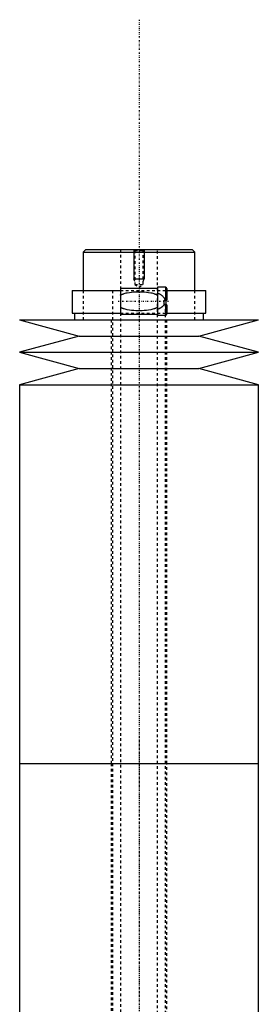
# Model space of a CAD drawing. Extents: x -502 to 174, y -319 to 715.
# Tile 7 of 7: x -495 to -405, y 345 to 715. Entities that reach past the tile are written whole.
import ezdxf

# ---------------------------------------------------------------- set-up
doc = ezdxf.new("R2010")
doc.units = 0
doc.linetypes.add('CENTER', pattern=[1.5, 0.45, -0.5, 0.05, -0.5])
doc.linetypes.add('DASHED', pattern=[2, 1, -1])
for name, color, linetype in [('AM_0', 7, 'CONTINUOUS'), ('AM_10', 7, 'CONTINUOUS'), ('AM_3', 7, 'DASHED'), ('AM_7', 7, 'CENTER')]:
    doc.layers.add(name, color=color, linetype=linetype)

msp = doc.modelspace()

# ---------------------------------------------------------------- linework, layer by layer
at = {"layer": 'AM_0', "color": 7, "linetype": 'CONTINUOUS'}
for p, q in [((-470, 629), (-471, 628)), ((-471, 628), (-471, 613.5)), ((-471, 628), (-429, 628)), ((-470, 629), (-430, 629)), ((-429, 628), (-430, 629)), ((-429, 613.5), (-429, 628)), ((-475.15, 613.5), (-475.15, 605)), ((-475.15, 613.5), (-457, 613.5)), ((-443, 614.35), (-457, 614.35)), ((-457, 614.35), (-457, 604.65)), ((-440, 614.75), (-443, 614.75)), ((-443, 614.75), (-443, 604.25)), ((-440, 614.75), (-440, 609.9)), ((-439.5, 614.25), (-439.5, 609.9)), ((-439.5, 613.5), (-424.85, 613.5)), ((-424.85, 605), (-424.85, 613.5)), ((-440.5, 609.9), (-439.5, 609.9)), ((-440.5, 608.1), (-440.5, 609.9)), ((-439.5, 608.1), (-440.5, 608.1)), ((-440, 608.1), (-440, 604.25)), ((-439.83, 609.9), (-439.83, 608.1)), ((-439.5, 608.1), (-439.5, 604.75)), ((-475.15, 605), (-457, 605)), ((-474.35, 605), (-474.35, 602.5)), ((-457, 604.65), (-443, 604.65)), ((-443, 604.25), (-440, 604.25)), ((-439.5, 605), (-424.85, 605)), ((-425.65, 602.5), (-425.65, 605)), ((-495, 602.5), (-472.5, 596.4)), ((-495, 602.5), (-405, 602.5)), ((-427.5, 596.4), (-405, 602.5)), ((-472.5, 596.4), (-495, 590.3)), ((-472.5, 596.4), (-427.5, 596.4)), ((-405, 590.3), (-427.5, 596.4)), ((-495, 590.3), (-472.5, 584.2)), ((-495, 590.3), (-405, 590.3)), ((-427.5, 584.2), (-405, 590.3)), ((-472.5, 584.2), (-495, 578.1)), ((-472.5, 584.2), (-427.5, 584.2)), ((-405, 578.1), (-427.5, 584.2)), ((-495, 578.1), (-495, 435.5)), ((-495, 578.1), (-405, 578.1)), ((-405, 435.5), (-405, 578.1)), ((-495, 435.5), (-495, 292.9)), ((-495, 435.5), (-405, 435.5)), ((-495, 435.5), (-405, 435.5)), ((-405, 292.9), (-405, 435.5))]:
    msp.add_line(p, q, dxfattribs=at)
for centre, start, end in [((-440, 614.25), 0, 90), ((-440, 604.75), 270, 0)]:
    msp.add_arc(centre, 0.5, start, end, dxfattribs=at)
at = {"layer": 'AM_10', "color": 7, "linetype": 'CONTINUOUS'}
for p, q in [((-452, 629), (-452, 618)), ((-448, 629), (-448, 618)), ((-451.62, 616.9), (-452, 618)), ((-452, 618), (-448, 618)), ((-448.38, 616.9), (-448, 618))]:
    msp.add_line(p, q, dxfattribs=at)
at = {"layer": 'AM_3', "color": 6, "linetype": 'DASHED'}
for p, q in [((-457, 629), (-457, -50.5)), ((-452, 629), (-451.62, 628.62)), ((-451.62, 628.62), (-451.62, 615.8)), ((-451.62, 628.62), (-448.38, 628.62)), ((-448.38, 628.62), (-448, 629)), ((-448.38, 615.8), (-448.38, 628.62)), ((-443, -50.5), (-443, 629)), ((-451.62, 615.8), (-450, 614.86)), ((-451.62, 615.8), (-448.38, 615.8)), ((-450, 614.86), (-448.38, 615.8)), ((-471, 613.5), (-471, 602.5)), ((-460, 613.5), (-460, -20.5)), ((-457, 613.5), (-439.5, 613.5)), ((-429, 602.5), (-429, 613.5)), ((-440.5, 608.1), (-440.5, 608.31)), ((-440, -10.5), (-440, 609.9)), ((-457, 605), (-439.5, 605)), ((-460.5, 602.5), (-460.5, 435.5)), ((-439.5, 435.5), (-439.5, 602.5)), ((-460.5, 435.5), (-460.5, 257.5)), ((-439.5, 261.1), (-439.5, 435.5))]:
    msp.add_line(p, q, dxfattribs=at)
for points in [[(-457, 611.85, 0), (-456.94, 611.88, 0), (-456.83, 611.93, 0), (-456.72, 611.99, 0), (-456.66, 612.01, 0), (-456.61, 612.04, 0), (-456.49, 612.09, 0), (-456.37, 612.14, 0), (-456.26, 612.18, 0), (-456.14, 612.23, 0), (-456.02, 612.27, 0), (-455.95, 612.29, 0), (-455.89, 612.31, 0), (-455.77, 612.35, 0), (-455.65, 612.39, 0), (-455.21, 612.52, 0), (-454.82, 612.62, 0), (-454.43, 612.7, 0), (-453.64, 612.84, 0), (-452.82, 612.95, 0), (-452.01, 613.03, 0), (-451.19, 613.07, 0), (-450.39, 613.1, 0), (-450, 613.1, 0), (-449.61, 613.1, 0), (-448.81, 613.07, 0), (-447.99, 613.03, 0), (-447.18, 612.95, 0), (-446.36, 612.84, 0), (-445.57, 612.7, 0), (-445.18, 612.62, 0), (-444.79, 612.52, 0), (-444.35, 612.39, 0), (-444.23, 612.35, 0), (-444.11, 612.31, 0), (-444.05, 612.29, 0), (-443.98, 612.27, 0), (-443.86, 612.23, 0), (-443.74, 612.18, 0), (-443.63, 612.14, 0), (-443.51, 612.09, 0), (-443.39, 612.04, 0), (-443.34, 612.01, 0), (-443.28, 611.99, 0), (-443.17, 611.93, 0), (-443.06, 611.88, 0), (-443, 611.85, 0)], [(-443, 612.59, 0), (-442.89, 612.55, 0), (-442.69, 612.46, 0), (-442.48, 612.36, 0), (-442.38, 612.31, 0), (-442.27, 612.26, 0), (-442.07, 612.15, 0), (-441.88, 612.04, 0), (-441.69, 611.91, 0), (-441.51, 611.79, 0), (-441.34, 611.65, 0), (-441.25, 611.58, 0), (-441.17, 611.51, 0), (-441.01, 611.36, 0), (-440.87, 611.2, 0), (-440.73, 611.03, 0), (-440.65, 610.93, 0), (-440.63, 610.9, 0), (-440.61, 610.87, 0), (-440.6, 610.85, 0), (-440.59, 610.84, 0), (-440.57, 610.81, 0), (-440.55, 610.77, 0), (-440.53, 610.74, 0), (-440.51, 610.71, 0), (-440.49, 610.68, 0), (-440.48, 610.66, 0), (-440.47, 610.64, 0), (-440.46, 610.61, 0), (-440.44, 610.57, 0), (-440.43, 610.56, 0), (-440.42, 610.54, 0), (-440.4, 610.51, 0), (-440.39, 610.47, 0), (-440.38, 610.45, 0), (-440.37, 610.43, 0), (-440.36, 610.4, 0), (-440.34, 610.36, 0), (-440.33, 610.33, 0), (-440.31, 610.29, 0), (-440.3, 610.25, 0), (-440.29, 610.24, 0), (-440.29, 610.22, 0), (-440.28, 610.18, 0), (-440.27, 610.14, 0), (-440.25, 610.11, 0), (-440.24, 610.07, 0), (-440.24, 610.03, 0), (-440.23, 610.01, 0), (-440.23, 609.99, 0), (-440.22, 609.96, 0), (-440.21, 609.92, 0), (-440.21, 609.9, 0)], [(-440.5, 608.31, 0), (-440.55, 608.23, 0), (-440.64, 608.08, 0), (-440.75, 607.94, 0), (-440.8, 607.87, 0), (-440.86, 607.81, 0), (-440.97, 607.68, 0), (-441.1, 607.56, 0), (-441.22, 607.44, 0), (-441.36, 607.33, 0), (-441.5, 607.22, 0), (-441.57, 607.17, 0), (-441.64, 607.12, 0), (-441.79, 607.02, 0), (-441.94, 606.93, 0), (-442.1, 606.84, 0), (-442.26, 606.75, 0), (-442.42, 606.67, 0), (-442.5, 606.63, 0), (-442.58, 606.59, 0), (-442.75, 606.51, 0), (-442.92, 606.44, 0), (-443, 606.41, 0)], [(-443, 607.15, 0), (-443.06, 607.12, 0), (-443.17, 607.07, 0), (-443.28, 607.01, 0), (-443.34, 606.99, 0), (-443.39, 606.96, 0), (-443.51, 606.91, 0), (-443.63, 606.86, 0), (-443.74, 606.82, 0), (-443.86, 606.77, 0), (-443.98, 606.73, 0), (-444.05, 606.71, 0), (-444.11, 606.69, 0), (-444.23, 606.65, 0), (-444.35, 606.61, 0), (-444.79, 606.48, 0), (-445.18, 606.38, 0), (-445.57, 606.3, 0), (-446.36, 606.16, 0), (-447.18, 606.05, 0), (-447.99, 605.97, 0), (-448.81, 605.93, 0), (-449.61, 605.9, 0), (-450, 605.9, 0), (-450.39, 605.9, 0), (-451.19, 605.93, 0), (-452.01, 605.97, 0), (-452.82, 606.05, 0), (-453.64, 606.16, 0), (-454.43, 606.3, 0), (-454.82, 606.38, 0), (-455.21, 606.48, 0), (-455.65, 606.61, 0), (-455.77, 606.65, 0), (-455.89, 606.69, 0), (-455.95, 606.71, 0), (-456.02, 606.73, 0), (-456.14, 606.77, 0), (-456.26, 606.82, 0), (-456.37, 606.86, 0), (-456.49, 606.91, 0), (-456.61, 606.96, 0), (-456.66, 606.99, 0), (-456.72, 607.01, 0), (-456.83, 607.07, 0), (-456.94, 607.12, 0), (-457, 607.15, 0)]]:
    msp.add_polyline3d(points, dxfattribs=at)
at = {"layer": 'AM_7', "color": 4, "linetype": 'CENTER'}
for p, q in [((-450, 715.48), (-450, -86.97)), ((-450, 622.4), (-450, 426.6)), ((-457.88, 609.5), (-438.62, 609.5)), ((-450, 444.4), (-450, 248.6))]:
    msp.add_line(p, q, dxfattribs=at)

doc.saveas('drawing.dxf')
